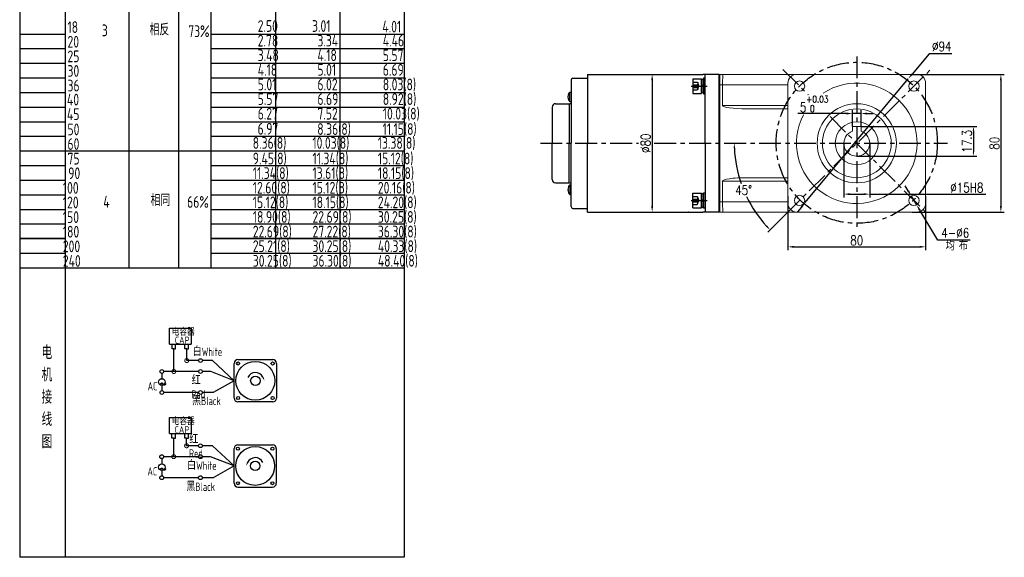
# Model space of a CAD drawing. Header units: inches. Extents: x -739 to 4096, y 9 to 1581.
# Tile 9 of 36: x 1565 to 2137, y 9 to 322. Entities that reach past the tile are written whole.
import ezdxf

# ---------------------------------------------------------------- set-up
doc = ezdxf.new("R2010")
doc.units = ezdxf.units.IN
doc.header["$LTSCALE"] = 10
doc.header["$MEASUREMENT"] = 0
doc.linetypes.add('CENTER', pattern=[10.16, 6.35, -1.27, 1.27, -1.27])
doc.linetypes.add('HIDDEN', pattern=[1.905, 1.27, -0.635])
for name, color, linetype in [('1轮廓实线层', 7, 'Continuous'), ('2细线层', 4, 'Continuous'), ('3中心线层', 1, 'CENTER'), ('4虚线层', 6, 'HIDDEN'), ('6文字层', 3, 'Continuous'), ('7标注层', 4, 'Continuous')]:
    doc.layers.add(name, color=color, linetype=linetype)
doc.layers.add('图层2', color=4, linetype='Continuous', lineweight=40)
doc.styles.add('PC_TEXTSTYLE', font='isocp.shx', dxfattribs={"width": 0.8, "bigfont": 'HZFS.SHX'})
doc.styles.add('TH_GBDIM', font='romans.shx', dxfattribs={"width": 0.8, "bigfont": 'gbcbig.shx'})
doc.dimstyles.new('TH_GBDIM', dxfattribs={"dimtxt": 3.5, "dimasz": 2.5, "dimexe": 2, "dimexo": 0, "dimgap": 1, "dimtad": 1, "dimdec": 4, "dimdsep": 46, "dimtxsty": 'TH_GBDIM', "dimcen": 0.09, "dimclrd": 4, "dimclre": 4, "dimclrt": 3, "dimadec": 0, "dimazin": 0, "dimtfac": 1, "dimtdec": 4, "dimtmove": 0, "dimatfit": 3, "dimfxl": 1, "dimtzin": 0, "dimarcsym": 0})
doc.dimstyles.new('角度标注', dxfattribs={"dimtxt": 3.5, "dimasz": 3, "dimexe": 2, "dimexo": 0, "dimgap": 1, "dimtad": 1, "dimtih": 1, "dimtoh": 1, "dimdsep": 46, "dimtxsty": 'PC_TEXTSTYLE', "dimsah": 1, "dimcen": 0.09, "dimclrd": 4, "dimclrt": 3, "dimadec": 0, "dimazin": 0, "dimtfac": 0.7, "dimtmove": 0, "dimatfit": 0, "dimfxl": 1, "dimtzin": 0, "dimarcsym": 0})

# ---------------------------------------------------------------- blocks, each defined once
blk = doc.blocks.new('*D101')
at = {"layer": '7标注层', "color": 4, "lineweight": -2, "transparency": 16777216}
for p, q in [((2083.48, 289.73), (2137, 289.73)), ((2135, 286.23), (2135, 213.23)), ((2083.48, 209.73), (2137, 209.73))]:
    blk.add_line(p, q, dxfattribs=at)
at = {"layer": '7标注层', "color": 4, "transparency": 16777216}
for points in [[(2134.42, 286.23), (2135.58, 286.23), (2135, 289.73)], [(2134.42, 213.23), (2135.58, 213.23), (2135, 209.73)]]:
    blk.add_solid(points, dxfattribs=at)
at = {"layer": 'Defpoints', "color": 0, "transparency": 16777216}
for p in [(2083.48, 289.73), (2083.48, 209.73), (2135, 209.73)]:
    blk.add_point(p, dxfattribs=at)
at = {"layer": '7标注层', "color": 3, "transparency": 16777216, "insert": (2131.25, 249.73), "char_height": 5.5, "attachment_point": 5, "rotation": 90, "style": 'TH_GBDIM'}
blk.add_mtext('{80}{}{}', dxfattribs=at)
blk = doc.blocks.new('*D102')
at = {"layer": '7标注层', "color": 4, "lineweight": -2, "transparency": 16777216}
for p, q in [((2011.28, 219.02), (2011.28, 187.51)), ((2091.28, 219.02), (2091.28, 187.51)), ((2014.78, 189.51), (2087.78, 189.51))]:
    blk.add_line(p, q, dxfattribs=at)
at = {"layer": '7标注层', "color": 4, "transparency": 16777216}
for points in [[(2014.78, 190.09), (2014.78, 188.93), (2011.28, 189.51)], [(2087.78, 190.09), (2087.78, 188.93), (2091.28, 189.51)]]:
    blk.add_solid(points, dxfattribs=at)
at = {"layer": 'Defpoints', "color": 0, "transparency": 16777216}
for p in [(2011.28, 219.02), (2091.28, 219.02), (2091.28, 189.51)]:
    blk.add_point(p, dxfattribs=at)
at = {"layer": '7标注层', "color": 3, "transparency": 16777216, "insert": (2051.28, 193.26), "char_height": 5.5, "attachment_point": 5, "style": 'TH_GBDIM'}
blk.add_mtext('{80}{}{}', dxfattribs=at)
blk = doc.blocks.new('*D103')
at = {"layer": '7标注层', "color": 4, "lineweight": -2, "transparency": 16777216}
for p, q in [((2093.27, 301.79), (2083.43, 289.94)), ((2106.51, 301.79), (2093.27, 301.79)), ((2021.37, 215.24), (2081.19, 287.25)), ((2019.13, 212.54), (2016.9, 209.85))]:
    blk.add_line(p, q, dxfattribs=at)
at = {"layer": '7标注层', "color": 4, "transparency": 16777216}
for points in [[(2082.98, 290.31), (2083.88, 289.57), (2081.19, 287.25)], [(2018.69, 212.92), (2019.58, 212.17), (2021.37, 215.24)]]:
    blk.add_solid(points, dxfattribs=at)
at = {"layer": 'Defpoints', "color": 0, "transparency": 16777216}
for p in [(2081.19, 287.25), (2021.37, 215.24)]:
    blk.add_point(p, dxfattribs=at)
at = {"layer": '7标注层', "color": 3, "transparency": 16777216, "insert": (2100.64, 306.04), "char_height": 5.5, "attachment_point": 5, "style": 'TH_GBDIM'}
blk.add_mtext('{∅94}{}{}', dxfattribs=at)
blk = doc.blocks.new('*D104')
at = {"layer": '7标注层', "color": 4, "lineweight": -2, "transparency": 16777216}
for p, q in [((2048.78, 259.53), (2048.78, 269.01)), ((2053.78, 259.53), (2053.78, 269.01)), ((2045.28, 267.01), (2017.1, 267.01)), ((2053.78, 267.01), (2048.78, 267.01)), ((2057.28, 267.01), (2060.78, 267.01))]:
    blk.add_line(p, q, dxfattribs=at)
at = {"layer": '7标注层', "color": 4, "transparency": 16777216}
for points in [[(2045.28, 267.59), (2045.28, 266.42), (2048.78, 267.01)], [(2057.28, 267.59), (2057.28, 266.42), (2053.78, 267.01)]]:
    blk.add_solid(points, dxfattribs=at)
at = {"layer": 'Defpoints', "color": 0, "transparency": 16777216}
for p in [(2053.78, 267.01), (2048.78, 259.53), (2053.78, 259.53)]:
    blk.add_point(p, dxfattribs=at)
at = {"layer": '7标注层', "color": 3, "transparency": 16777216, "insert": (2026.54, 272.59), "char_height": 5.5, "attachment_point": 5, "style": 'TH_GBDIM'}
blk.add_mtext('{5}{}{\\H0.7143x;\\S+0.03^  0;}', dxfattribs=at)
blk = doc.blocks.new('*D105')
at = {"layer": '7标注层', "color": 4, "lineweight": -2, "transparency": 16777216}
for p, q in [((2053.78, 259.53), (2121.07, 259.53)), ((2119.07, 257.03), (2119.07, 244.73)), ((2051.28, 242.23), (2121.07, 242.23))]:
    blk.add_line(p, q, dxfattribs=at)
at = {"layer": '7标注层', "color": 4, "transparency": 16777216}
for points in [[(2118.66, 257.03), (2119.49, 257.03), (2119.07, 259.53)], [(2118.66, 244.73), (2119.49, 244.73), (2119.07, 242.23)]]:
    blk.add_solid(points, dxfattribs=at)
at = {"layer": 'Defpoints', "color": 0, "transparency": 16777216}
for p in [(2053.78, 259.53), (2051.28, 242.23), (2119.07, 242.23)]:
    blk.add_point(p, dxfattribs=at)
at = {"layer": '7标注层', "color": 3, "transparency": 16777216, "insert": (2115.32, 250.88), "char_height": 5.5, "attachment_point": 5, "rotation": 90, "style": 'TH_GBDIM'}
blk.add_mtext('17.3', dxfattribs=at)
blk = doc.blocks.new('*D106')
at = {"layer": '7标注层', "color": 0, "lineweight": -2, "transparency": 16777216}
blk.add_line((2009.28, 207.73), (1999.54, 197.98), dxfattribs=at)
at = {"layer": '7标注层', "color": 4, "lineweight": -2, "transparency": 16777216}
for start, end in [(182.4152, 199.2685), (205.8089, 222.5848)]:
    blk.add_arc((2051.28, 249.73), 71.17, start, end, dxfattribs=at)
at = {"layer": '7标注层', "color": 4, "transparency": 16777216}
for points in [[(1979.67, 246.72), (1980.67, 246.74), (1980.11, 249.73)], [(1999.24, 201.91), (1998.52, 201.22), (2000.95, 199.4)]]:
    blk.add_solid(points, dxfattribs=at)
at = {"layer": 'Defpoints', "color": 0, "transparency": 16777216}
for p in [(2094.77, 293.21), (1878.25, 249.73), (2104.04, 249.73), (1982.53, 231.31), (2009.28, 207.73)]:
    blk.add_point(p, dxfattribs=at)
at = {"layer": '7标注层', "color": 3, "transparency": 16777216, "insert": (1985.53, 222.49), "char_height": 5.5, "attachment_point": 5, "style": 'TH_GBDIM'}
blk.add_mtext('45°', dxfattribs=at)
blk = doc.blocks.new('*D109')
at = {"layer": '7标注层', "color": 4, "lineweight": -2, "transparency": 16777216}
for p, q in [((1926.29, 289.73), (1934.41, 289.73)), ((1932.41, 286.23), (1932.41, 213.23)), ((1926.29, 209.73), (1934.41, 209.73))]:
    blk.add_line(p, q, dxfattribs=at)
at = {"layer": '7标注层', "color": 4, "transparency": 16777216}
for points in [[(1931.83, 286.23), (1932.99, 286.23), (1932.41, 289.73)], [(1931.83, 213.23), (1932.99, 213.23), (1932.41, 209.73)]]:
    blk.add_solid(points, dxfattribs=at)
at = {"layer": 'Defpoints', "color": 0, "transparency": 16777216}
for p in [(1926.29, 289.73), (1926.29, 209.73), (1932.41, 209.73)]:
    blk.add_point(p, dxfattribs=at)
at = {"layer": '7标注层', "color": 3, "transparency": 16777216, "insert": (1928.66, 249.73), "char_height": 5.5, "attachment_point": 5, "rotation": 90, "style": 'TH_GBDIM'}
blk.add_mtext('{%%c80}{}{}', dxfattribs=at)
blk = doc.blocks.new('GB93_5_0.65_R')
at = {"layer": '1轮廓实线层'}
for p, q in [((3.85, 1.3), (-3.85, 1.3)), ((-3.85, 1.3), (-3.85, 0)), ((-3.85, 0), (3.85, 0)), ((0, 0), (-0.56, 1.3)), ((0.7, 0), (0.14, 1.3)), ((3.85, 0), (3.85, 1.3))]:
    blk.add_line(p, q, dxfattribs=at)
blk = doc.blocks.new('A$C2A8800F1')
at = {"layer": '1轮廓实线层'}
for p, q in [((7, 9.25), (6, 9.25)), ((6, 9.25), (6, 7.4)), ((6, 7.4), (6, 2.1)), ((7, 7.4), (7, 9.25)), ((7, 2.1), (7, 7.4)), ((6, 2.1), (6, 0.25)), ((6, 0.25), (7, 0.25)), ((7, 0.25), (7, 2.1))]:
    blk.add_line(p, q, dxfattribs=at)
at = {"layer": '1轮廓实线层', "rotation": 89.99999999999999}
blk.add_blockref('GB93_5_0.65_R', (6, 4.75), dxfattribs=at)
blk = doc.blocks.new('GB／T70.1M5M8')
at = {"layer": '1轮廓实线层'}
for p, q in [((0, -4.25), (0, 4.25)), ((0, 4.25), (5, 4.25)), ((5, 4.25), (5, -4.25)), ((0, -4.25), (5, -4.25))]:
    blk.add_line(p, q, dxfattribs=at)
at = {"layer": '4虚线层'}
for p, q in [((0, 2.29), (2.5, 2.29)), ((0, 0.76), (2.5, 0.76)), ((3, 1.53), (3.45, 0)), ((3, -1.53), (3.45, 0)), ((0, -0.76), (2.5, -0.76)), ((0, -2.29), (2.5, -2.29))]:
    blk.add_line(p, q, dxfattribs=at)
for centre in [(2.17, 1.53), (2.17, 0), (2.17, -1.53)]:
    blk.add_arc(centre, 0.833, 293.5487, 66.4513, dxfattribs=at)
blk = doc.blocks.new('*D240')
at = {"layer": '7标注层', "color": 4, "lineweight": -2, "transparency": 16777216}
for p, q in [((2081.17, 222.06), (2079.36, 225.06)), ((2082.97, 219.06), (2086.06, 213.92)), ((2098.42, 193.37), (2087.86, 210.92)), ((2117.1, 193.37), (2098.42, 193.37))]:
    blk.add_line(p, q, dxfattribs=at)
at = {"layer": '7标注层', "color": 4, "transparency": 16777216}
for points in [[(2081.67, 222.36), (2080.67, 221.76), (2082.97, 219.06)], [(2088.36, 211.22), (2087.36, 210.62), (2086.06, 213.92)]]:
    blk.add_solid(points, dxfattribs=at)
at = {"layer": 'Defpoints', "color": 0, "transparency": 16777216}
for p in [(2082.97, 219.06), (2086.06, 213.92)]:
    blk.add_point(p, dxfattribs=at)
at = {"layer": '7标注层', "color": 3, "transparency": 16777216, "insert": (2108.51, 197.62), "char_height": 5.5, "attachment_point": 5, "style": 'TH_GBDIM'}
blk.add_mtext('{4-∅6}{}{}', dxfattribs=at)
blk = doc.blocks.new('*D241')
at = {"layer": '7标注层', "color": 4, "lineweight": -2, "transparency": 16777216}
for p, q in [((2043.78, 249.73), (2043.78, 218.14)), ((2058.78, 249.73), (2058.78, 218.14)), ((2047.28, 220.14), (2055.28, 220.14)), ((2058.78, 220.14), (2126.17, 220.14))]:
    blk.add_line(p, q, dxfattribs=at)
at = {"layer": '7标注层', "color": 4, "transparency": 16777216}
for points in [[(2047.28, 220.72), (2047.28, 219.56), (2043.78, 220.14)], [(2055.28, 220.72), (2055.28, 219.56), (2058.78, 220.14)]]:
    blk.add_solid(points, dxfattribs=at)
at = {"layer": 'Defpoints', "color": 0, "transparency": 16777216}
for p in [(2043.78, 249.73), (2058.78, 249.73), (2058.78, 220.14)]:
    blk.add_point(p, dxfattribs=at)
at = {"layer": '7标注层', "color": 3, "transparency": 16777216, "insert": (2115.22, 223.89), "char_height": 5.5, "attachment_point": 5, "style": 'TH_GBDIM'}
blk.add_mtext('\\A1;%%c15H8', dxfattribs=at)
blk = doc.blocks.new('_DotSmall')
at = {"color": 0, "linetype": 'ByBlock', "const_width": 0.5}
blk.add_lwpolyline([(-0.0625, 0, 1), (0.0625, 0, 1)], format="xyb", close=True, dxfattribs=at)

msp = doc.modelspace()

# ---------------------------------------------------------------- linework, layer by layer
for p, q in [((1883.419, 276.926), (1883.581, 276.926)), ((1883.419, 276.526), (1883.581, 276.526)), ((1883.581, 276.526), (1883.581, 276.926)), ((1884.483, 279.526), (1885.283, 279.526)), ((1884.483, 273.926), (1884.483, 279.526)), ((1874.283, 270.726), (1874.283, 249.726)), ((1884.233, 272.726), (1884.233, 249.726)), ((1884.483, 273.926), (1885.283, 273.926)), ((1874.283, 228.726), (1874.283, 249.726)), ((1884.233, 226.726), (1884.233, 249.726)), ((1884.483, 225.526), (1885.283, 225.526)), ((1884.483, 225.526), (1884.483, 219.926)), ((1883.419, 222.926), (1883.581, 222.926)), ((1883.419, 222.526), (1883.581, 222.526)), ((1883.581, 222.926), (1883.581, 222.526)), ((1884.483, 219.926), (1885.283, 219.926))]:
    msp.add_line(p, q)
at = {"color": 7, "linetype": 'Continuous', "lineweight": 15}
for p, q in [((2048.782, 256.798), (2048.782, 259.527)), ((2048.782, 259.527), (2053.782, 259.527)), ((2053.782, 259.527), (2053.782, 257.851))]:
    msp.add_line(p, q, dxfattribs=at)
for radius in [23, 20, 12.5, 12.5]:
    msp.add_circle((2051.282, 249.727), radius, dxfattribs=at)
for radius, start, end in [(35, 151.84956, 123.93059), (7.5, 109.47122, 70.52878)]:
    msp.add_arc((2051.282, 249.727), radius, start, end, dxfattribs=at)
for centre, radius, start, end in [((1887.617, 276.726), 4.202, 138.21928, 177.27218), ((1887.617, 276.726), 4.202, 182.72782, 221.78072), ((1876.283, 270.726), 2, 90, 180), ((1884.233, 273.976), 1.25, 270, 327.14012), ((1876.283, 228.726), 2, 180, 270), ((1887.617, 222.726), 4.202, 138.21928, 177.27218), ((1884.233, 225.476), 1.25, 32.85988, 90), ((1887.617, 222.726), 4.202, 182.72782, 221.78072)]:
    msp.add_arc(centre, radius, start, end)
for points in [[(1876.283, 272.726), (1884.233, 272.726)], [(1876.283, 226.726), (1884.233, 226.726)]]:
    msp.add_open_spline(points, degree=1)
for points, knots in [([(2048.782, 259.366), (2048.782, 259.103), (2048.782, 258.753), (2048.782, 258.401), (2048.782, 258.313), (2048.782, 257.808), (2048.782, 257.303), (2048.782, 256.798)], [0, 0, 0, 0, 0.7491555, 1, 1, 1, 2.4345731, 2.4345731, 2.4345731, 2.4345731]), ([(2053.782, 256.798), (2053.782, 256.886), (2053.782, 257.238), (2053.782, 257.588), (2053.782, 257.851)], [0, 0, 0, 0, 0.25084452, 1, 1, 1, 1])]:
    msp.add_open_spline(points, degree=3, knots=knots, dxfattribs=at)
at = {"layer": '1轮廓实线层'}
for p, q in [((1788.381, 583), (1788.381, 192.181)), ((1564.949, 427.348), (1564.949, 153.317)), ((1885.283, 286.576), (1885.283, 249.726)), ((1894.783, 289.726), (1894.783, 249.726)), ((1971.283, 289.726), (1961.783, 289.726)), ((1963.283, 249.727), (1963.283, 289.727)), ((1963.283, 249.726), (1963.283, 289.726)), ((1963.283, 249.726), (1963.283, 289.726)), ((1963.283, 249.726), (1963.283, 289.726)), ((1885.283, 281.226), (1885.283, 249.726)), ((1885.283, 212.876), (1885.283, 249.726)), ((1885.283, 218.226), (1885.283, 249.726)), ((1894.783, 209.726), (1894.783, 249.726)), ((1963.283, 249.726), (1963.283, 209.726)), ((1971.283, 215.726), (1971.283, 209.726)), ((1971.283, 209.726), (1961.783, 209.726)), ((1564.949, 192.181), (1564.949, 9)), ((1788.381, 192.181), (1788.381, 9)), ((1788.381, 9), (1564.949, 9))]:
    msp.add_line(p, q, dxfattribs=at)
at = {"layer": '1轮廓实线层', "color": 4}
for p, q in [((1713.644, 391.653), (1713.644, 177.302)), ((1751.014, 391.653), (1751.014, 177.302))]:
    msp.add_line(p, q, dxfattribs=at)
at = {"layer": '1轮廓实线层', "color": 7, "linetype": 'Continuous', "lineweight": 15}
for p, q in [((1971.283, 289.726), (1973.715, 289.726)), ((1973.715, 289.726), (2016.283, 289.726)), ((2086.282, 289.726), (2016.283, 289.726)), ((1973.283, 283.726), (1971.283, 283.726)), ((2011.283, 283.726), (1973.283, 283.726)), ((1973.283, 271.727), (1973.283, 283.726)), ((2011.283, 284.726), (2011.283, 214.727)), ((2091.282, 214.727), (2091.282, 284.726)), ((1973.283, 271.727), (2011.283, 271.727)), ((2011.283, 269.727), (1987.245, 269.727)), ((1987.245, 229.727), (2011.283, 229.727)), ((1973.283, 227.727), (1973.283, 215.727)), ((2011.283, 227.727), (1973.283, 227.727)), ((1971.283, 215.727), (1973.283, 215.727)), ((1973.283, 215.727), (2011.283, 215.727)), ((1973.715, 209.727), (1971.283, 209.727)), ((2016.283, 209.727), (1973.715, 209.727)), ((2016.283, 209.727), (2086.282, 209.727))]:
    msp.add_line(p, q, dxfattribs=at)
at = {"layer": '1轮廓实线层', "color": 7}
msp.add_line((1971.283, 209.726), (1971.283, 212.726), dxfattribs=at)
at = {"layer": '1轮廓实线层', "color": 7, "linetype": 'Continuous', "lineweight": 15}
for centre in [(2018.049, 282.96), (2084.516, 282.96), (2018.049, 216.493), (2084.516, 216.493)]:
    msp.add_circle(centre, 3, dxfattribs=at)
at = {"layer": '1轮廓实线层'}
for centre, start, end in [((1886.283, 286.576), 90, 180), ((1886.283, 212.876), 180, 270)]:
    msp.add_arc(centre, 1, start, end, dxfattribs=at)
at = {"layer": '1轮廓实线层', "color": 7, "linetype": 'Continuous', "lineweight": 15}
for centre, start, end in [((2016.283, 284.726), 90, 180), ((2086.282, 284.726), 0, 90), ((2016.283, 214.727), 180, 270), ((2086.282, 214.727), 270, 0)]:
    msp.add_arc(centre, 5, start, end, dxfattribs=at)
for centre, major_axis, ratio, start_param, end_param in [((1973.715, 283.726), (0, -6), 0.0719933, 3.1415927, 4.712389), ((1987.245, 271.727), (-13.962, 0), 0.1432442, 0, 1.5707963), ((1987.245, 227.727), (13.962, 0), 0.1432442, 1.5707963, 3.1415927), ((1973.715, 215.727), (0, -6), 0.0719933, 4.712389, 6.2831853)]:
    msp.add_ellipse(centre, major_axis=major_axis, ratio=ratio, start_param=start_param, end_param=end_param, dxfattribs=at)
at = {"layer": '1轮廓实线层'}
for points in [[(1886.283, 287.576), (1894.783, 287.576)], [(1894.783, 289.726), (1957.789, 289.726)], [(1957.789, 289.726), (1961.783, 289.726)], [(1886.283, 211.876), (1894.783, 211.876)], [(1957.789, 209.726), (1961.783, 209.726)]]:
    msp.add_open_spline(points, degree=1, dxfattribs=at)
msp.add_open_spline([(1894.783, 209.726), (1952.888, 209.726), (1957.789, 209.726)], degree=1, knots=[0, 0, 0.78372322, 0.84983666, 0.84983666], dxfattribs=at)
at = {"layer": '2细线层'}
for p, q in [((1591.494, 177.302), (1591.494, 403.245)), ((1628.587, 177.302), (1628.587, 403.245)), ((1657.433, 177.302), (1657.433, 403.245)), ((1676.274, 177.302), (1676.274, 403.245)), ((1564.949, 313.24), (1591.494, 313.24)), ((1676.274, 313.24), (1788.381, 313.24)), ((1564.949, 304.744), (1591.494, 304.744)), ((1676.274, 304.744), (1788.381, 304.744)), ((1564.949, 296.247), (1591.494, 296.247)), ((1676.274, 296.247), (1788.381, 296.247)), ((1564.949, 287.751), (1591.494, 287.751)), ((1676.274, 287.751), (1788.381, 287.751)), ((1564.949, 279.255), (1591.494, 279.255)), ((1676.274, 279.255), (1788.381, 279.255)), ((1564.949, 270.759), (1591.494, 270.759)), ((1676.274, 270.759), (1788.381, 270.759)), ((1564.949, 262.263), (1591.494, 262.263)), ((1676.274, 262.263), (1788.381, 262.263)), ((1564.949, 253.767), (1591.494, 253.767)), ((1676.274, 253.767), (1788.381, 253.767)), ((1564.949, 245.271), (1676.274, 245.271)), ((1676.274, 245.271), (1788.381, 245.271)), ((1564.949, 236.775), (1591.494, 236.775)), ((1676.274, 236.775), (1788.381, 236.775)), ((1564.949, 228.279), (1591.494, 228.279)), ((1676.274, 228.279), (1788.381, 228.279)), ((1564.949, 219.783), (1591.494, 219.783)), ((1676.274, 219.783), (1788.381, 219.783)), ((1564.949, 211.287), (1591.494, 211.287)), ((1676.274, 211.287), (1788.381, 211.287)), ((1564.949, 202.79), (1591.494, 202.79)), ((1676.274, 202.79), (1788.381, 202.79)), ((1591.494, 194.294), (1564.949, 194.294)), ((1564.949, 194.294), (1591.494, 194.294)), ((1788.381, 194.294), (1676.274, 194.294)), ((1676.274, 194.294), (1788.381, 194.294)), ((1564.949, 185.798), (1591.494, 185.798)), ((1676.274, 185.798), (1788.381, 185.798)), ((1564.949, 177.302), (1676.274, 177.302)), ((1591.494, 9), (1591.494, 177.302)), ((1676.274, 177.302), (1788.381, 177.302)), ((1652.007, 132.91), (1652.007, 142.196)), ((1652.007, 142.196), (1664.644, 142.196)), ((1664.644, 142.196), (1664.644, 132.91)), ((1652.007, 132.91), (1664.593, 132.91)), ((1653.488, 130.131), (1653.488, 132.91)), ((1655.529, 130.131), (1655.529, 132.91)), ((1660.972, 130.138), (1660.972, 132.917)), ((1663.013, 130.138), (1663.013, 132.917)), ((1654.538, 130.131), (1653.488, 130.131)), ((1654.509, 130.131), (1655.559, 130.131)), ((1654.538, 117.039), (1654.538, 130.131)), ((1662.022, 130.138), (1660.972, 130.138)), ((1661.992, 130.138), (1663.042, 130.138)), ((1662.022, 123.386), (1662.022, 130.165)), ((1668.932, 123.386), (1662.022, 123.386)), ((1677.045, 123.386), (1671.119, 123.386)), ((1689.592, 111.648), (1677.045, 123.386)), ((1668.937, 117.039), (1654.538, 117.039)), ((1689.592, 111.648), (1677.425, 104.813)), ((1668.932, 104.813), (1648.698, 104.813)), ((1677.425, 104.813), (1671.119, 104.813)), ((1651.934, 81.006), (1651.934, 90.292)), ((1651.934, 90.292), (1664.571, 90.292)), ((1664.571, 90.292), (1664.571, 81.006)), ((1651.934, 81.006), (1664.52, 81.006)), ((1653.415, 78.227), (1653.415, 81.006)), ((1655.456, 78.227), (1655.456, 81.006)), ((1660.899, 78.234), (1660.899, 81.013)), ((1662.94, 78.234), (1662.94, 81.013)), ((1654.465, 78.227), (1653.415, 78.227)), ((1654.436, 67.505), (1654.436, 78.227)), ((1654.436, 78.227), (1655.486, 78.227)), ((1661.949, 78.234), (1660.899, 78.234)), ((1661.919, 78.234), (1662.969, 78.234)), ((1661.919, 73.852), (1661.919, 78.228)), ((1668.829, 73.852), (1661.919, 73.852)), ((1676.943, 73.852), (1671.016, 73.852)), ((1689.49, 62.114), (1676.943, 73.852)), ((1668.834, 67.505), (1654.436, 67.505)), ((1689.49, 62.114), (1677.323, 55.279)), ((1668.829, 55.279), (1648.596, 55.279)), ((1677.323, 55.279), (1671.016, 55.279)), ((1691.672, 49.84), (1711.856, 49.84))]:
    msp.add_line(p, q, dxfattribs=at)
at = {"layer": '2细线层', "color": 4}
for p, q in [((1689.592, 101.556), (1689.592, 121.74)), ((1691.774, 123.922), (1711.958, 123.922)), ((1714.14, 121.74), (1714.14, 101.556)), ((1711.958, 99.374), (1691.774, 99.374)), ((1692.668, 99.374), (1691.774, 99.374)), ((1691.672, 74.388), (1711.856, 74.388)), ((1689.49, 52.022), (1689.49, 72.206)), ((1714.038, 72.206), (1714.038, 52.022))]:
    msp.add_line(p, q, dxfattribs=at)
at = {"layer": '2细线层'}
for points in [[(1706.244, 113.689, 0, 0, 0), (1706.244, 113.689, 0.818, 0, 0), (1707.223, 111.588, 0, 0, 0)], [(1697.386, 64.155, 0, 0, 0), (1697.386, 64.155, 0.818, 0, 0), (1696.407, 62.054, 0, 0, 0)]]:
    msp.add_lwpolyline(points, format="xyseb", dxfattribs=at)
for centre in [(1670.025, 123.386), (1647.557, 117.039), (1670.03, 117.039), (1647.575, 104.813), (1670.025, 104.813), (1669.923, 73.852), (1647.455, 67.505), (1669.928, 67.505), (1647.473, 55.279), (1669.923, 55.279)]:
    msp.add_circle(centre, 1.094, dxfattribs=at)
at = {"layer": '2细线层', "color": 4}
for centre, radius in [((1701.866, 111.648), 11.296), ((1691.837, 121.677), 0.886), ((1711.895, 121.677), 0.886), ((1701.866, 111.648), 2.728), ((1691.837, 101.619), 0.886), ((1711.895, 101.619), 0.886), ((1701.764, 62.114), 11.296), ((1691.735, 72.143), 0.886), ((1711.793, 72.143), 0.886), ((1701.764, 62.114), 2.728), ((1691.735, 52.085), 0.886), ((1711.793, 52.085), 0.886)]:
    msp.add_circle(centre, radius, dxfattribs=at)
for centre, start, end in [((1691.774, 121.74), 90, 180), ((1711.958, 121.74), 0, 90), ((1691.774, 101.556), 180, 270), ((1711.958, 101.556), 270, 0), ((1691.672, 72.206), 90, 180), ((1711.856, 72.206), 0, 90), ((1691.672, 52.022), 180, 270), ((1711.856, 52.022), 270, 0)]:
    msp.add_arc(centre, 2.182, start, end, dxfattribs=at)
at = {"layer": '2细线层'}
for centre in [(1701.866, 111.648), (1701.764, 62.114)]:
    msp.add_arc(centre, 4.83, 25, 156.22351, dxfattribs=at)
at = {"layer": '3中心线层', "ltscale": 0.2}
for p, q in [((2051.282, 300.249), (2051.282, 200.405)), ((2008.419, 292.59), (2023.077, 277.932)), ((2009.282, 207.726), (2094.77, 293.214)), ((1955.11, 283.001), (1964.294, 283.001)), ((2035.794, 265.215), (2092.439, 208.57)), ((1867.446, 249.708), (1924.531, 249.713)), ((1933.587, 249.713), (2104.036, 249.727)), ((1955.11, 216.453), (1964.294, 216.453))]:
    msp.add_line(p, q, dxfattribs=at)
msp.add_circle((2051.282, 249.998), 46.808, dxfattribs=at)
at = {"layer": '7标注层'}
for p, q in [((1647.569, 115.945), (1647.571, 112.85)), ((1654.538, 117.039), (1648.651, 117.039)), ((1675.923, 117.039), (1671.124, 117.039)), ((1689.592, 111.648), (1675.923, 117.039)), ((1647.573, 109.002), (1647.575, 105.906)), ((1647.466, 66.412), (1647.468, 63.316)), ((1654.436, 67.505), (1648.548, 67.505)), ((1675.82, 67.505), (1671.021, 67.505)), ((1689.49, 62.114), (1675.82, 67.505)), ((1647.471, 59.468), (1647.473, 56.373))]:
    msp.add_line(p, q, dxfattribs=at)
for centre in [(1647.572, 110.926), (1647.469, 61.392)]:
    msp.add_circle(centre, 1.924, dxfattribs=at)
at = {"layer": '图层2', "color": 0}
for p in [(1971.283, 289.726), (1971.283, 220.752)]:
    msp.add_line(p, (1971.283, 209.726), dxfattribs=at)

# ---------------------------------------------------------------- block references
at = {"layer": '1轮廓实线层', "xscale": -1, "rotation": 180}
for name, p in [('GB／T70.1M5M8', (1955.983, 283.001)), ('A$C2A8800F1', (1956.283, 221.203))]:
    msp.add_blockref(name, p, dxfattribs=at)
at = {"layer": '1轮廓实线层'}
for name, p in [('A$C2A8800F1', (1956.283, 278.251)), ('A$C2A8800F1', (1956.283, 278.251)), ('GB／T70.1M5M8', (1955.983, 216.453))]:
    msp.add_blockref(name, p, dxfattribs=at)
at = {"layer": '2细线层'}
for p, xscale, yscale, zscale, rotation in [((1662.022, 123.386), 4.608324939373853, 4.608324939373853, 4.608324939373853, 0.0552960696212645), ((1654.538, 117.039), 4.608324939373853, 4.608324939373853, 4.608324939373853, 0.0552960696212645), ((1661.919, 73.852), 4.608324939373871, 4.608324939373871, 4.608324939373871, 0.05529606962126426), ((1654.436, 67.505), 4.608324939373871, 4.608324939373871, 4.608324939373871, 0.05529606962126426)]:
    msp.add_blockref('_DotSmall', p, dxfattribs=dict(at, xscale=xscale, yscale=yscale, zscale=zscale, rotation=rotation))

# ---------------------------------------------------------------- texts
at = {"layer": '6文字层', "style": 'PC_TEXTSTYLE'}
for s, insert, char_height, width, attachment_point in [('{\\C3;                   18}', (1533.37, 320.662), 6.82948, 79.68493, 1), ('{\\C3;                2.50}', (1653.268, 321.303), 6.82948, 79.68493, 1), ('{\\C3;               3.01}', (1687.947, 321.303), 6.82948, 79.68493, 1), ('{\\C3;               4.01}', (1728.801, 320.958), 6.82948, 79.68493, 1), ('{\\C3;     3}', (1597.055, 318.759), 6.82948, 79.68493, 1), ('{\\C3;     相反}', (1624.791, 319.244), 6.82948, 79.68493, 1), ('{\\C3;  73%}', (1656.622, 318.292), 6.82948, 79.68493, 1), ('{\\C3;                   20}', (1533.37, 312.166), 6.82948, 79.68493, 1), ('{\\C3;                2.78}', (1653.268, 312.807), 6.82948, 79.68493, 1), ('{\\C3;                3.34}', (1687.947, 312.807), 6.82948, 79.68493, 1), ('{\\C3;                4.46}', (1725.923, 312.807), 6.82948, 79.68493, 1), ('{\\C3;                   25}', (1533.37, 303.67), 6.82948, 79.68493, 1), ('{\\C3;                3.48}', (1653.268, 304.311), 6.82948, 79.68493, 1), ('{\\C3;                4.18}', (1687.947, 304.311), 6.82948, 79.68493, 1), ('{\\C3;                5.57}', (1725.923, 304.311), 6.82948, 79.68493, 1), ('{\\C3;                   30}', (1533.37, 295.174), 6.82948, 79.68493, 1), ('{\\C3;                4.18}', (1653.268, 295.815), 6.82948, 79.68493, 1), ('{\\C3;                5.01}', (1687.947, 295.815), 6.82948, 79.68493, 1), ('{\\C3;                6.69}', (1725.923, 295.815), 6.82948, 79.68493, 1), ('{\\C3;                   36}', (1533.37, 286.678), 6.82948, 79.68493, 1), ('{\\C3;                5.01}', (1653.268, 287.319), 6.82948, 79.68493, 1), ('{\\C3;                6.02}', (1687.947, 287.319), 6.82948, 79.68493, 1), ('{\\C3;                8.03(8)}', (1725.923, 287.319), 6.82948, 79.68493, 1), ('{\\C3;                   40}', (1533.057, 278.561), 6.82948, 79.68493, 1), ('{\\C3;                5.57}', (1653.268, 278.823), 6.82948, 79.68493, 1), ('{\\C3;                6.69}', (1687.947, 278.823), 6.82948, 79.68493, 1), ('{\\C3;                8.92(8)}', (1725.923, 278.823), 6.82948, 79.68493, 1), ('{\\C3;                   45}', (1533.057, 270.064), 6.82948, 79.68493, 1), ('{\\C3;                6.27}', (1653.268, 270.327), 6.82948, 79.68493, 1), ('{\\C3;                7.52}', (1687.947, 270.327), 6.82948, 79.68493, 1), ('{\\C3;                10.03(8)}', (1725.923, 270.327), 6.82948, 79.68493, 1), ('{\\C3;                   50}', (1533.37, 261.19), 6.82948, 79.68493, 1), ('{\\C3;                6.97}', (1653.19, 261.569), 6.82948, 79.68493, 1), ('{\\C3;               8.36(8)}', (1690.975, 261.397), 6.82948, 79.68493, 1), ('{\\C3;               11.15(8)}', (1728.952, 261.397), 6.82948, 79.68493, 1), ('{\\C3;                   60}', (1533.37, 252.694), 6.82948, 79.68493, 1), ('{\\C3;                8.36(8)}', (1650.356, 253.335), 6.82948, 79.68493, 1), ('{\\C3;                10.03(8)}', (1685.035, 253.335), 6.82948, 79.68493, 1), ('{\\C3;                13.38(8)}', (1723.011, 253.335), 6.82948, 79.68493, 1), ('{\\C3;                   75}', (1533.37, 244.198), 6.82948, 79.68493, 1), ('{\\C3;                9.45(8)}', (1650.404, 244.287), 6.82948, 79.68493, 1), ('{\\C3;                11.34(8)}', (1685.083, 244.287), 6.82948, 79.68493, 1), ('{\\C3;                15.12(8)}', (1723.059, 244.287), 6.82948, 79.68493, 1), ('{\\C3;                   90}', (1533.791, 235.701), 6.82948, 79.68493, 1), ('{\\C3;                11.34(8)}', (1650.404, 235.791), 6.82948, 79.68493, 1), ('{\\C3;                13.61(8)}', (1685.083, 235.791), 6.82948, 79.68493, 1), ('{\\C3;                18.15(8)}', (1723.059, 235.791), 6.82948, 79.68493, 1), ('{\\C3;                  100}', (1533.791, 227.205), 6.82948, 79.68493, 1), ('{\\C3;                12.60(8)}', (1650.402, 227.295), 6.82948, 79.68493, 1), ('{\\C3;                15.12(8)}', (1685.081, 227.295), 6.82948, 79.68493, 1), ('{\\C3;                20.16(8)}', (1723.058, 227.295), 6.82948, 79.68493, 1), ('{\\C3;                  120}', (1533.791, 218.709), 6.82948, 79.68493, 1), ('{\\C3;     4}', (1597.907, 219.172), 6.82948, 79.68493, 1), ('{\\C3;     相同}', (1625.364, 220.086), 6.82948, 79.68493, 1), ('{\\C3;   66%}', (1652.845, 219.026), 6.82948, 79.68493, 1), ('{\\C3;                15.12(8)}', (1650.402, 218.799), 6.82948, 79.68493, 1), ('{\\C3;                18.15(8)}', (1685.081, 218.799), 6.82948, 79.68493, 1), ('{\\C3;                24.20(8)}', (1723.058, 218.799), 6.82948, 79.68493, 1), ('{\\C3;                  150}', (1533.791, 210.213), 6.82948, 79.68493, 1), ('{\\C3;                18.90(8)}', (1650.402, 210.303), 6.82948, 79.68493, 1), ('{\\C3;                22.69(8)}', (1685.081, 210.303), 6.82948, 79.68493, 1), ('{\\C3;                30.25(8)}', (1723.058, 210.303), 6.82948, 79.68493, 1), ('{\\C3;                  180}', (1533.791, 201.717), 6.82948, 79.68493, 1), ('{\\C3;                22.69(8)}', (1650.402, 201.807), 6.82948, 79.68493, 1), ('{\\C3;                27.22(8)}', (1685.081, 201.807), 6.82948, 79.68493, 1), ('{\\C3;                36.30(8)}', (1723.058, 201.807), 6.82948, 79.68493, 1), ('{\\C3;                  200}', (1533.791, 193.221), 6.82948, 79.68493, 1), ('{\\C3;                25.21(8)}', (1650.402, 193.311), 6.82948, 79.68493, 1), ('{\\C3;                30.25(8)}', (1685.081, 193.311), 6.82948, 79.68493, 1), ('{\\C3;                40.33(8)}', (1723.058, 193.311), 6.82948, 79.68493, 1), ('{\\C3;均 布}', (2102.876, 192.524), 5, 38.96783, 1), ('{\\C3;                  240}', (1533.791, 184.725), 6.82948, 79.68493, 1), ('{\\C3;                30.25(8)}', (1650.402, 184.815), 6.82948, 79.68493, 1), ('{\\C3;                36.30(8)}', (1685.081, 184.815), 6.82948, 79.68493, 1), ('{\\C3;                48.40(8)}', (1723.058, 184.815), 6.82948, 79.68493, 1), ('\\pi0.53358;电容器', (1652.776, 142.004), 4.0922, 22.00288, 1), ('\\pi2.7793;CAP', (1652.318, 137.309), 4.0922, 12.5861, 1), ('{\\C3;     电\\P     机\\P     接\\P     线\\P     图}', (1571.882, 131.945), 7.76078, 152.88902, 2), ('白White', (1665.456, 130.921), 4.8615, 16.75138, 1), ('\\pi0.16814;红Red', (1664.709, 114.303), 4.86153, 12.43353, 1), ('\\pi1.845;AC', (1637.434, 110.961), 4.86153, 8.74608, 1), ('\\pi0.099965;~', (1645.834, 114.418), 9.83109, 3.34588, 1), ('黑Black', (1665.109, 102.347), 4.8615, 17.42562, 1), ('\\pi0.53358;电容器', (1652.825, 90.078), 4.0922, 18.93636, 1), ('\\pi2.7793;CAP', (1652.177, 85.224), 4.0922, 12.5861, 1), ('\\pi0.16814;红Red', (1663.332, 79.956), 4.86153, 12.43353, 1), ('白White', (1662.207, 64.776), 4.8615, 18.82882, 1), ('\\pi1.845;AC', (1637.332, 61.427), 4.86153, 8.74608, 1), ('\\pi0.099965;~', (1645.732, 64.884), 9.83109, 3.34588, 1), ('黑Black', (1661.789, 52.441), 4.8615, 18.26035, 1)]:
    msp.add_mtext(s, dxfattribs=dict(at, insert=insert, char_height=char_height, width=width, attachment_point=attachment_point))

# ---------------------------------------------------------------- dimensions: what is measured, and where the dimension line sits
at = {"layer": '7标注层'}
for p1, p2, text, picture, middle in [((2021.371, 215.237), (2081.193, 287.247), '{<>}{}{}', '*D103', (2100.639, 301.786)), ((2082.971, 219.064), (2086.062, 213.922), '{4-<>}{}{}', '*D240', (2108.508, 193.366))]:
    dim = msp.add_diameter_dim_2p(p1=p1, p2=p2, text=text, dimstyle='TH_GBDIM', override={"dimtxt": 5.5, "dimasz": 3.5, "dimgap": 1.5, "dimtoh": 1, "dimdec": 0}, dxfattribs=at)
    dim.commit()
    dim.dimension.update_dxf_attribs({"geometry": picture, "text_midpoint": middle, "dimtype": 163})
dim = msp.add_angular_dim_2l(base=(1982.533, 231.306), line1=((1878.252, 249.727), (2104.036, 249.727)), line2=((2009.282, 207.726), (2094.77, 293.214)), dimstyle='角度标注', override={"dimtxt": 5.5, "dimasz": 3, "dimgap": 1, "dimtad": 1, "dimjust": 0, "dimdec": 0, "dimlfac": 1, "dimtxsty": 'TH_GBDIM', "dimse1": 0, "dimse2": 0, "dimsd1": 0, "dimsd2": 0, "dimadec": 0}, dxfattribs=at)
dim.commit()
dim.dimension.update_dxf_attribs({"geometry": '*D106', "text_midpoint": (1985.526, 222.49)})
dim = msp.add_linear_dim(base=(1932.408, 209.726), p1=(1926.286, 289.726), p2=(1926.286, 209.726), angle=90, text='{%%c<>}{}{}', dimstyle='TH_GBDIM', override={"dimtxt": 5.5, "dimasz": 3.5, "dimdec": 1, "dimadec": 1}, dxfattribs=at)
dim.commit()
dim.dimension.update_dxf_attribs({"geometry": '*D109', "text_midpoint": (1928.658, 249.726)})
dim = msp.add_linear_dim(base=(2134.998, 209.727), p1=(2083.476, 289.726), p2=(2083.476, 209.727), angle=90, text='{<>}{}{}', dimstyle='TH_GBDIM', override={"dimtxt": 5.5, "dimasz": 3.5, "dimdec": 1, "dimadec": 1}, dxfattribs=at)
dim.commit()
dim.dimension.update_dxf_attribs({"geometry": '*D101', "text_midpoint": (2134.998, 249.727), "dimtype": 160})
for base, p1, p2, text, override, picture, middle in [((2053.782, 267.006), (2048.782, 259.527), (2053.782, 259.527), '{<>}{}{\\H0.7143x;\\S+0.03^  0;}', {"dimtxt": 5.5, "dimasz": 3.5, "dimdec": 1, "dimadec": 1}, '*D104', (2026.539, 267.006)), ((2058.782, 220.139), (2043.782, 249.727), (2058.782, 249.727), '\\A1;%%c<>H8', {"dimtxt": 5.5, "dimasz": 3.5, "dimgap": 1, "dimtad": 1, "dimjust": 0, "dimdec": 1, "dimlfac": 1, "dimse1": 0, "dimse2": 0, "dimsd1": 0, "dimsd2": 0, "dimadec": 1}, '*D241', (2115.215, 220.139))]:
    dim = msp.add_linear_dim(base=base, p1=p1, p2=p2, text=text, dimstyle='TH_GBDIM', override=override, dxfattribs=at)
    dim.commit()
    dim.dimension.update_dxf_attribs({"geometry": picture, "text_midpoint": middle, "dimtype": 160})
dim = msp.add_linear_dim(base=(2119.075, 242.227), p1=(2053.782, 259.527), p2=(2051.282, 242.227), angle=90, dimstyle='TH_GBDIM', override={"dimtxt": 5.5, "dimdec": 1, "dimadec": 1}, dxfattribs=at)
dim.commit()
dim.dimension.update_dxf_attribs({"geometry": '*D105', "text_midpoint": (2119.075, 250.877), "dimtype": 160})
dim = msp.add_linear_dim(base=(2091.282, 189.509), p1=(2011.283, 219.016), p2=(2091.282, 219.016), text='{<>}{}{}', dimstyle='TH_GBDIM', override={"dimtxt": 5.5, "dimasz": 3.5, "dimdec": 1, "dimadec": 1}, dxfattribs=at)
dim.commit()
dim.dimension.update_dxf_attribs({"geometry": '*D102', "text_midpoint": (2051.282, 193.259)})

doc.saveas('drawing.dxf')
